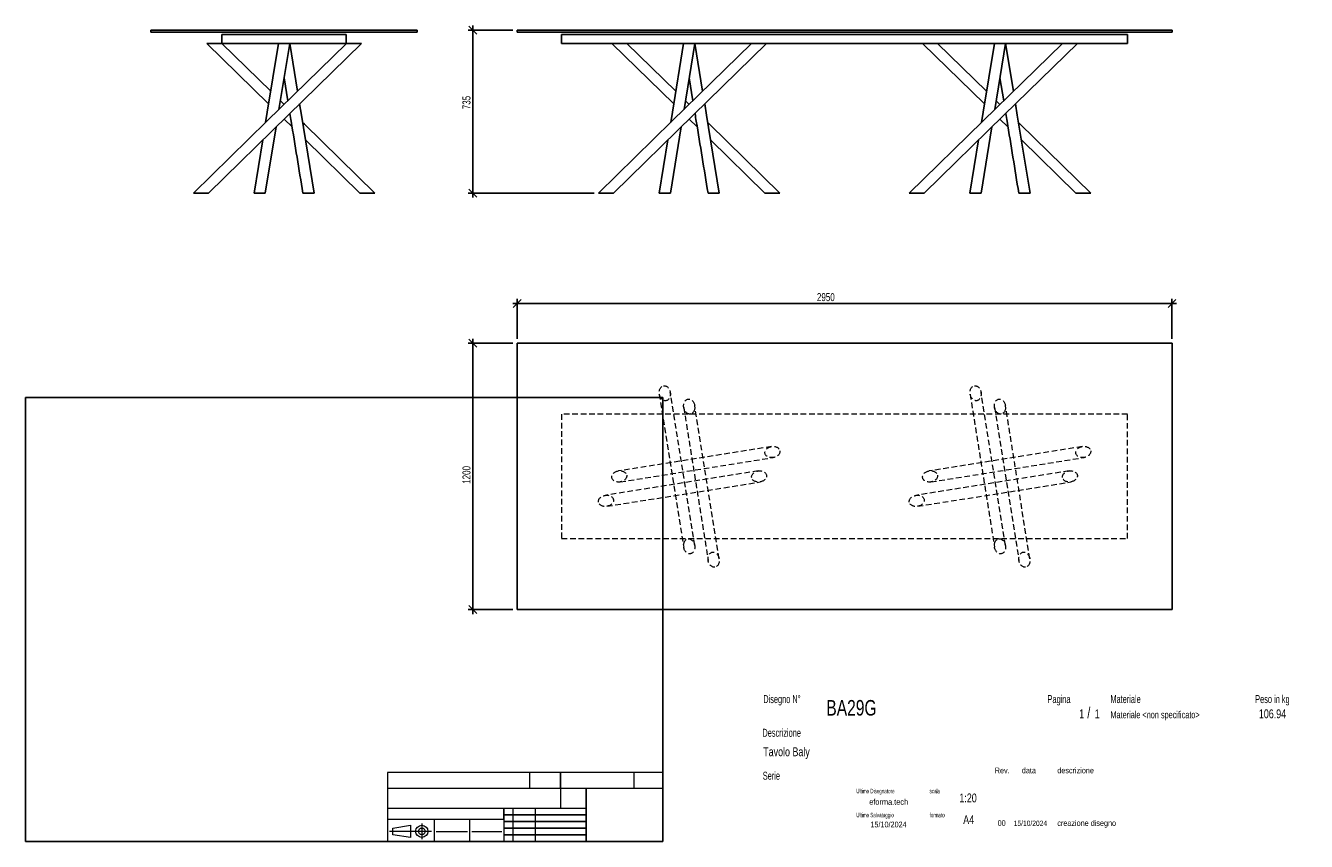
# Model space of a CAD drawing. Header units: millimetres. Extents: x 2 to 291, y 2 to 186.
import ezdxf

# ---------------------------------------------------------------- set-up
doc = ezdxf.new("R2010")
doc.units = ezdxf.units.MM
doc.linetypes.add('HIDDEN', pattern=[1.905, 1.27, -0.635])
doc.layers.add('FORMAT', color=7, linetype='Continuous')
doc.styles.add('SLDTEXTSTYLE0', font='TXT', dxfattribs={"width": 0.605})
doc.styles.add('SLDTEXTSTYLE1', font='TXT', dxfattribs={"width": 0.75})
doc.dimstyles.new('SLDDIMSTYLE0', dxfattribs={"dimtxt": 1.8, "dimasz": 1.8, "dimexe": 0, "dimexo": 0.0625, "dimgap": 0.45, "dimtad": 1, "dimlfac": 20, "dimrnd": 1e-09, "dimzin": 12, "dimdsep": 46, "dimtxsty": 'SLDTEXTSTYLE1', "dimblk1": 'OBLIQUE', "dimblk2": 'OBLIQUE', "dimsah": 1, "dimcen": 0.09, "dimadec": 0, "dimazin": 3, "dimtfac": 1, "dimtmove": 0, "dimatfit": 0, "dimldrblk": 'OBLIQUE', "dimfxl": 0, "dimfrac": 2, "dimtolj": 1, "dimtzin": 12, "dimarcsym": 0})

# ---------------------------------------------------------------- blocks, each defined once
blk = doc.blocks.new('_Oblique')
at = {"color": 0, "linetype": 'ByBlock', "lineweight": -2}
blk.add_line((-0.5, -0.5), (0.5, 0.5), dxfattribs=at)
blk = doc.blocks.new('_D')
at = {"layer": 'FORMAT', "color": 7}
for p, q in [((112.22, 185.31), (102.22, 185.31)), ((103.22, 185.31), (103.22, 186.31)), ((103.22, 148.56), (103.22, 185.31)), ((130.53, 148.56), (102.22, 148.56)), ((103.22, 148.56), (103.22, 147.56))]:
    blk.add_line(p, q, dxfattribs=at)
at = {"layer": 'FORMAT', "color": 7, "xscale": 1.8, "yscale": 1.8}
for p, rotation in [((103.22, 185.31), 270.0000000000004), ((103.22, 148.56), 90.0000000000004)]:
    blk.add_blockref('_Oblique', p, dxfattribs=dict(at, rotation=rotation))
at = {"layer": 'FORMAT', "color": 7, "insert": (100.9, 167.47), "char_height": 1.8, "attachment_point": 1, "rotation": 90, "style": 'SLDTEXTSTYLE1'}
blk.add_mtext('735', dxfattribs=at)
blk = doc.blocks.new('_D_1')
at = {"layer": 'FORMAT', "color": 7}
for p, q in [((113.22, 115.73), (113.22, 124.72)), ((260.72, 115.73), (260.72, 124.72)), ((113.22, 123.72), (112.22, 123.72)), ((260.72, 123.72), (113.22, 123.72)), ((260.72, 123.72), (261.72, 123.72))]:
    blk.add_line(p, q, dxfattribs=at)
at = {"layer": 'FORMAT', "color": 7, "xscale": 1.8, "yscale": 1.8}
blk.add_blockref('_Oblique', (113.22, 123.72, 17.25), dxfattribs=at)
at = {"layer": 'FORMAT', "color": 7, "xscale": 1.8, "yscale": 1.8, "rotation": 180.0000000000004}
blk.add_blockref('_Oblique', (260.72, 123.72, 17.25), dxfattribs=at)
at = {"layer": 'FORMAT', "color": 7, "insert": (180.74, 126.04), "char_height": 1.8, "attachment_point": 1, "style": 'SLDTEXTSTYLE1'}
blk.add_mtext('2950', dxfattribs=at)
blk = doc.blocks.new('_D_2')
at = {"layer": 'FORMAT', "color": 7}
for p, q in [((103.22, 114.73), (103.22, 115.73)), ((112.22, 114.73), (102.22, 114.73)), ((103.22, 114.73), (103.22, 54.73)), ((112.22, 54.73), (102.22, 54.73)), ((103.22, 54.73), (103.22, 53.73))]:
    blk.add_line(p, q, dxfattribs=at)
at = {"layer": 'FORMAT', "color": 7, "xscale": 1.8, "yscale": 1.8}
for p, rotation in [((103.22, 114.73, 17.25), 270.0000000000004), ((103.22, 54.73, 17.25), 90.0000000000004)]:
    blk.add_blockref('_Oblique', p, dxfattribs=dict(at, rotation=rotation))
at = {"layer": 'FORMAT', "color": 7, "insert": (100.9, 83.07), "char_height": 1.8, "attachment_point": 1, "rotation": 90, "style": 'SLDTEXTSTYLE1'}
blk.add_mtext('1200', dxfattribs=at)

msp = doc.modelspace()

# ---------------------------------------------------------------- linework, layer by layer
at = {"color": 7, "linetype": 'Continuous', "lineweight": 25}
for p, q in [((30.72206, 185.31232), (30.72206, 184.81232)), ((30.72206, 185.31232), (90.72206, 185.31232)), ((30.72206, 184.81232), (90.72206, 184.81232)), ((90.72206, 185.31232), (90.72206, 184.81232)), ((113.22316, 185.31232), (260.72316, 185.31232)), ((113.22316, 185.31232), (113.22316, 184.81232)), ((113.22316, 184.81232), (260.72316, 184.81232)), ((260.72316, 185.31232), (260.72316, 184.81232)), ((43.28183, 182.31232), (57.23464, 168.66282)), ((43.28183, 182.31232), (46.66228, 182.31232)), ((57.69945, 171.51511), (46.66229, 182.31232)), ((46.72206, 182.31232), (46.72206, 184.31232)), ((46.72206, 184.31232), (74.72206, 184.31232)), ((46.72206, 182.31232), (74.72206, 182.31232)), ((59.45899, 182.31232), (59.46065, 182.3021)), ((59.55816, 167.41963), (61.98513, 182.31232)), ((63.74467, 171.51511), (61.98513, 182.31232)), ((74.72206, 182.31232), (74.72206, 184.31232)), ((74.78184, 182.31232), (74.79326, 182.31232)), ((74.79326, 182.31232), (78.16229, 182.31232)), ((123.22316, 184.31232), (250.72316, 184.31232)), ((123.22316, 182.31232), (123.22316, 184.31232)), ((123.22316, 182.31232), (150.71014, 182.31232)), ((134.53292, 182.31232), (148.48573, 168.66282)), ((148.95055, 171.51511), (137.91339, 182.31232)), ((150.71008, 182.31232), (150.71175, 182.3021)), ((150.71014, 182.31232), (153.23623, 182.31232)), ((150.80926, 167.41963), (153.23623, 182.31232)), ((154.99576, 171.51511), (153.23623, 182.31232)), ((153.23623, 182.31232), (220.71014, 182.31232)), ((204.53292, 182.31232), (218.48573, 168.66282)), ((218.95055, 171.51511), (207.91339, 182.31232)), ((220.71008, 182.31232), (220.71175, 182.3021)), ((220.71014, 182.31232), (223.23623, 182.31232)), ((220.80926, 167.41963), (223.23623, 182.31232)), ((224.99576, 171.51511), (223.23623, 182.31232)), ((223.23623, 182.31232), (250.72316, 182.31232)), ((250.72316, 182.31232), (250.72316, 184.31232)), ((60.72206, 174.5617), (61.56589, 169.3837)), ((151.97316, 174.5617), (152.81698, 169.3837)), ((221.97316, 174.5617), (222.81698, 169.3837)), ((60.72206, 168.55822), (59.87823, 169.3837)), ((151.97315, 168.55822), (151.12933, 169.3837)), ((221.97315, 168.55822), (221.12933, 169.3837)), ((60.72206, 165.25121), (62.52709, 163.48542)), ((151.97316, 165.25121), (153.77819, 163.48542)), ((221.97316, 165.25121), (223.77819, 163.48542)), ((56.48513, 148.56232), (58.91703, 163.48542)), ((147.73623, 148.56232), (150.16812, 163.48542)), ((217.73623, 148.56232), (220.16812, 163.48542)), ((55.91182, 160.54554), (53.95899, 148.56232)), ((65.5323, 160.54554), (77.78183, 148.56232)), ((147.16291, 160.54554), (145.21008, 148.56232)), ((156.7834, 160.54554), (169.03292, 148.56232)), ((217.16291, 160.54554), (215.21008, 148.56232)), ((226.7834, 160.54554), (239.03292, 148.56232)), ((40.28183, 148.56232), (40.29326, 148.56232)), ((40.29326, 148.56232), (43.66227, 148.56232)), ((53.95899, 148.56232), (56.48508, 148.56232)), ((64.95904, 148.56232), (66.48969, 148.56232)), ((66.48969, 148.56232), (67.48513, 148.56232)), ((77.78185, 148.56232), (81.16229, 148.56232)), ((131.53292, 148.56232), (131.54435, 148.56232)), ((131.54435, 148.56232), (134.91337, 148.56232)), ((145.21008, 148.56232), (147.73617, 148.56232)), ((156.21014, 148.56232), (157.74079, 148.56232)), ((157.74079, 148.56232), (158.73623, 148.56232)), ((169.03295, 148.56232), (172.41339, 148.56232)), ((201.53292, 148.56232), (201.54435, 148.56232)), ((201.54435, 148.56232), (204.91337, 148.56232)), ((215.21008, 148.56232), (217.73617, 148.56232)), ((226.21014, 148.56232), (227.74079, 148.56232)), ((227.74079, 148.56232), (228.73623, 148.56232)), ((239.03295, 148.56232), (242.41339, 148.56232)), ((113.22316, 114.73256), (113.22316, 54.73256)), ((260.72316, 114.73256), (113.22316, 114.73256)), ((260.72316, 54.73256), (260.72316, 114.73256)), ((113.22316, 54.73256), (260.72316, 54.73256))]:
    msp.add_line(p, q, dxfattribs=at)
at = {"color": 7, "linetype": 'HIDDEN', "lineweight": 18}
for p, q in [((145.23874, 103.28577), (150.73874, 68.78577)), ((153.20757, 69.17935), (147.70757, 103.67935)), ((215.23874, 103.28577), (220.73874, 68.78577)), ((223.20757, 69.17935), (217.70757, 103.67935)), ((123.22316, 98.73256), (123.22316, 70.73256)), ((250.72316, 98.73256), (123.22316, 98.73256)), ((150.73874, 100.28577), (156.23874, 65.78577)), ((158.70757, 66.17935), (153.20757, 100.67935)), ((220.73874, 100.28577), (226.23874, 65.78577)), ((228.70757, 66.17935), (223.20757, 100.67935)), ((250.72316, 70.73256), (250.72316, 98.73256)), ((170.52637, 91.46697), (136.02637, 85.96697)), ((240.52637, 91.46697), (206.02637, 85.96697)), ((136.41995, 83.49814), (170.91995, 88.99814)), ((206.41995, 83.49814), (240.91995, 88.99814)), ((167.52637, 85.96697), (133.02637, 80.46697)), ((237.52637, 85.96697), (203.02637, 80.46697)), ((133.41995, 77.99814), (167.91995, 83.49814)), ((203.41995, 77.99814), (237.91995, 83.49814)), ((123.22316, 70.73256), (250.72316, 70.73256))]:
    msp.add_line(p, q, dxfattribs=at)
at = {"color": 7, "linetype": 'Continuous', "lineweight": 25, "flags": 128}
for points in [[(74.78183, 182.31232), (56.82402, 164.74493), (40.28183, 148.56232)], [(43.66229, 148.56232), (61.6201, 166.12972), (78.16229, 182.31232)], [(59.45899, 182.31232), (56.92869, 166.78541), (56.55295, 164.47975)], [(166.03292, 182.31232), (148.07512, 164.74493), (131.53292, 148.56232)], [(134.91339, 148.56232), (152.87119, 166.12972), (169.41339, 182.31232)], [(150.71008, 182.31232), (148.17979, 166.78541), (147.80405, 164.47975)], [(236.03292, 182.31232), (218.07512, 164.74493), (201.53292, 148.56232)], [(204.91339, 148.56232), (222.87119, 166.12972), (239.41339, 182.31232)], [(220.71008, 182.31232), (218.17979, 166.78541), (217.80405, 164.47975)], [(67.48513, 148.56232), (64.62228, 166.12972), (64.20948, 168.66282)], [(158.73623, 148.56232), (155.87338, 166.12972), (155.46058, 168.66282)], [(228.73623, 148.56232), (225.87338, 166.12972), (225.46058, 168.66282)], [(81.16229, 148.56232), (65.29036, 164.08924), (64.89117, 164.47975)], [(172.41339, 148.56232), (156.54145, 164.08924), (156.14226, 164.47975)], [(242.41339, 148.56232), (226.54145, 164.08924), (226.14226, 164.47975)]]:
    msp.add_lwpolyline(points, dxfattribs=at)
at = {"color": 7, "linetype": 'HIDDEN', "lineweight": 18}
for centre, major_axis in [((146.47316, 103.48256), (-0.26763, 1.6788)), ((216.47316, 103.48256), (-0.26763, 1.6788)), ((151.97316, 100.48256), (0.26763, -1.6788)), ((221.97316, 100.48256), (0.26763, -1.6788)), ((170.72316, 90.23256), (1.6788, 0.26763)), ((240.72316, 90.23256), (1.6788, 0.26763)), ((136.22316, 84.73256), (1.6788, 0.26763)), ((167.72316, 84.73256), (-1.6788, -0.26763)), ((206.22316, 84.73256), (1.6788, 0.26763)), ((237.72316, 84.73256), (-1.6788, -0.26763)), ((133.22316, 79.23256), (-1.6788, -0.26763)), ((203.22316, 79.23256), (-1.6788, -0.26763)), ((151.97316, 68.98256), (-0.26763, 1.6788)), ((221.97316, 68.98256), (-0.26763, 1.6788)), ((157.47316, 65.98256), (0.26763, -1.6788)), ((227.47316, 65.98256), (0.26763, -1.6788))]:
    msp.add_ellipse(centre, major_axis=major_axis, ratio=0.735294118, dxfattribs=at)
at = {"color": 7, "linetype": 'Continuous', "lineweight": 25}
for points in [[(62.03071, 166.5314), (62.12775, 165.93591), (63.10404, 159.94507), (64.08002, 153.95604), (64.95899, 148.56232)], [(153.2818, 166.5314), (153.37885, 165.93591), (154.35514, 159.94507), (155.33112, 153.95604), (156.21008, 148.56232)], [(223.2818, 166.5314), (223.37885, 165.93591), (224.35514, 159.94507), (225.33112, 153.95604), (226.21008, 148.56232)]]:
    msp.add_open_spline(points, degree=3, knots=[0, 0, 0, 0, 0.099401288, 1, 1, 1, 1], dxfattribs=at)
at = {"layer": 'FORMAT', "color": 251, "true_color": 0x484848}
for p, q in [((2.5, 102.5), (146, 102.5)), ((2.5, 102.5), (2.5, 2.5)), ((146, 102.5), (146, 2.5)), ((2.5, 2.5), (146, 2.5))]:
    msp.add_line(p, q, dxfattribs=at)
at = {"layer": 'FORMAT', "color": 251, "lineweight": 18, "true_color": 0x484848}
for p, q in [((146, 18), (84, 18)), ((84, 18), (84, 2.5)), ((116, 18), (116, 14.5)), ((139.5, 18), (139.5, 14.5)), ((84, 14.5), (146, 14.5)), ((84, 10), (123, 10)), ((112.25, 10), (112.25, 2.5)), ((117.25, 10), (117.25, 2.5)), ((123, 10), (128.75, 10)), ((84, 7.5), (110.25, 7.5)), ((85.22616, 5.51421), (89.22616, 6.13921)), ((89.22616, 6.13921), (89.22616, 3.38921)), ((91.73012, 6.52038), (91.73012, 3.03025)), ((94.5, 7.5), (94.5, 2.5)), ((102.5, 7.5), (102.5, 2.5)), ((110.25, 7.5), (110.25, 2.5)), ((93.94146, 4.76421), (84.44672, 4.76421)), ((85.22616, 4.01421), (85.22616, 5.51421)), ((89.22616, 3.38921), (85.22616, 4.01421)), ((95, 4.75), (102, 4.75)), ((103, 4.75), (109.75, 4.75))]:
    msp.add_line(p, q, dxfattribs=at)
at = {"layer": 'FORMAT', "color": 7}
for p, q in [((123, 14.5), (123, 18)), ((128.75, 10), (128.75, 14.5)), ((110.25, 7.5), (110.25, 10)), ((128.75, 2.5), (128.75, 10)), ((110.25, 8.5), (128.75, 8.5)), ((110.25, 7), (128.75, 7)), ((110.25, 5.5), (128.75, 5.5)), ((110.25, 4), (128.75, 4)), ((110.25, 2.5), (128.75, 2.5))]:
    msp.add_line(p, q, dxfattribs=at)
at = {"layer": 'FORMAT', "color": 7, "lineweight": 18}
msp.add_line((123, 14.5), (123, 10), dxfattribs=at)
at = {"layer": 'FORMAT', "color": 251, "lineweight": 18, "true_color": 0x484848}
for radius in [1.375, 0.75]:
    msp.add_circle((91.73012, 4.76421), radius, dxfattribs=at)

# ---------------------------------------------------------------- texts
at = {"color": 18, "linetype": 'Continuous', "lineweight": 0, "true_color": 0x060606, "insert": (280.29073, 32.24796), "char_height": 2, "attachment_point": 1, "style": 'SLDTEXTSTYLE1'}
msp.add_mtext('106.94', dxfattribs=at)
at = {"layer": 'FORMAT', "color": 18, "true_color": 0x060606}
for s, insert, char_height, attachment_point, style in [('Disegno N°', (168.65209, 35.46055), 1.8, 1, 'SLDTEXTSTYLE0'), ('Pagina', (232.68578, 35.4642), 1.8, 1, 'SLDTEXTSTYLE0'), ('Materiale', (246.84637, 35.4642), 1.8, 1, 'SLDTEXTSTYLE0'), ('Peso in kg', (279.45834, 35.4642), 1.8, 1, 'SLDTEXTSTYLE0'), ('BA29G', (182.85785, 34.35127), 3.5, 1, 'SLDTEXTSTYLE1'), ('1', (239.82456, 32.24796), 2, 1, 'SLDTEXTSTYLE1'), ('/', (241.64155, 32.74597), 2.5, 1, 'SLDTEXTSTYLE1'), ('1', (243.32047, 32.24796), 2, 1, 'SLDTEXTSTYLE1'), ('Materiale <non specificato>', (246.84637, 31.8349), 1.5875, 1, 'SLDTEXTSTYLE1'), ('Descrizione', (168.45959, 27.87301), 1.8, 1, 'SLDTEXTSTYLE0'), ('Tavolo Baly', (168.65209, 23.69153), 2, 1, 'SLDTEXTSTYLE1'), ('Serie', (168.54671, 18.20074), 1.8, 1, 'SLDTEXTSTYLE0'), ('Rev.', (220.80434, 19.14061), 1.3, 1, 'SLDTEXTSTYLE1'), ('data', (226.90583, 19.14061), 1.3, 1, 'SLDTEXTSTYLE1'), ('descrizione', (234.88928, 19.14061), 1.3, 1, 'SLDTEXTSTYLE1'), ('Ultimo Disegnatore', (189.61829, 14.3444), 1, 1, 'SLDTEXTSTYLE0'), ('scala', (206.10636, 14.3444), 1, 1, 'SLDTEXTSTYLE0'), ('1:20', (212.8317, 13.28812), 2, 1, 'SLDTEXTSTYLE1'), ('Ultimo Salvataggio', (189.61829, 8.93841), 1, 1, 'SLDTEXTSTYLE0'), ('formato', (206.10636, 8.93841), 1, 1, 'SLDTEXTSTYLE0'), ('15/10/2024', (196.86819, 6.95548), 1.3, 2, 'SLDTEXTSTYLE1'), ('A4', (213.69281, 8.39825), 2, 1, 'SLDTEXTSTYLE1'), ('00', (221.45534, 7.2775), 1.3, 1, 'SLDTEXTSTYLE1'), ('15/10/2024', (225.06555, 7.1779), 1.2, 1, 'SLDTEXTSTYLE1'), ('creazione disegno', (234.88928, 7.2775), 1.3, 1, 'SLDTEXTSTYLE1')]:
    msp.add_mtext(s, dxfattribs=dict(at, insert=insert, char_height=char_height, attachment_point=attachment_point, style=style))
at = {"layer": 'FORMAT', "color": 18, "true_color": 0x020202, "insert": (196.90354, 12.06285), "char_height": 1.3229167, "attachment_point": 2, "style": 'SLDTEXTSTYLE1'}
msp.add_mtext('eforma.tech', dxfattribs=at)

# ---------------------------------------------------------------- dimensions: what is measured, and where the dimension line sits
at = {"layer": 'FORMAT', "color": 7}
for base, p1, p2, picture, middle in [((103.22316, 185.31232), (131.53286, 148.56232), (113.22316, 185.31232), '_D', (103.22316, 169.46483)), ((103.22316, 54.73256), (113.22316, 114.73256), (113.22316, 54.73256), '_D_2', (103.22316, 85.73485))]:
    dim = msp.add_linear_dim(base=base, p1=p1, p2=p2, angle=90, dimstyle='SLDDIMSTYLE0', dxfattribs=at)
    dim.commit()
    dim.dimension.update_dxf_attribs({"geometry": picture, "text_midpoint": middle, "dimtype": 160})
dim = msp.add_linear_dim(base=(113.22316, 123.71908), p1=(260.72316, 114.73256), p2=(113.22316, 114.73256), dimstyle='SLDDIMSTYLE0', dxfattribs=at)
dim.commit()
dim.dimension.update_dxf_attribs({"geometry": '_D_1', "text_midpoint": (183.39881, 123.71908), "dimtype": 160})

doc.saveas('drawing.dxf')
